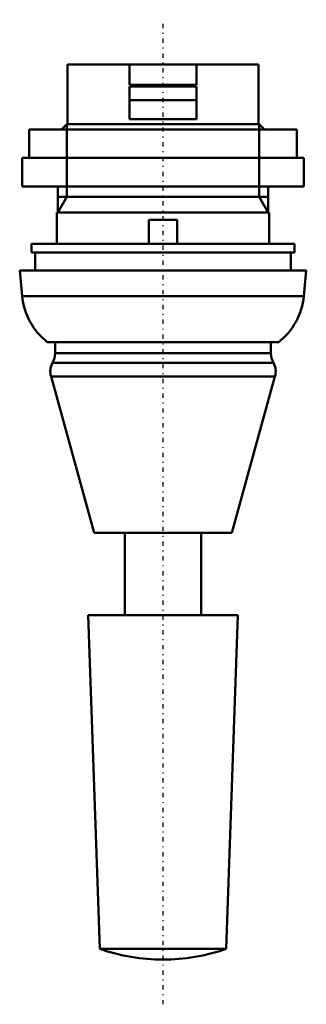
# Model space of a CAD drawing. Header units: millimetres. Extents: x -15 to 15, y -98 to 5.
import ezdxf

# ---------------------------------------------------------------- set-up
doc = ezdxf.new("R2010")
doc.units = ezdxf.units.MM
doc.linetypes.add('Center', pattern=[1.5, 0.45, -0.5, 0.05, -0.5])
doc.linetypes.add('Dashed', pattern=[2, 1, -1])
for name, color, linetype, lineweight in [('AM_0', 7, 'Continuous', 30), ('AM_10', 7, 'Continuous', 5), ('AM_3', 7, 'Dashed', 5), ('AM_7', 7, 'Center', 5)]:
    doc.layers.add(name, color=color, linetype=linetype, lineweight=lineweight)

msp = doc.modelspace()

# ---------------------------------------------------------------- linework, layer by layer
at = {"layer": 'AM_0', "color": 7, "linetype": 'Continuous', "lineweight": 50}
for p, q in [((-10, 0), (-10, -6.25)), ((10, 0), (-10, 0)), ((-3.5, 0), (-3.5, -2.15)), ((3.5, 0), (3.5, -2.15)), ((10, -6.25), (10, 0)), ((3.5, -2.15), (-3.5, -2.15)), ((-3.5, -2.3), (3.5, -2.3)), ((-3.5, -2.3), (-3.5, -5.75)), ((3.5, -2.3), (3.5, -5.75)), ((3.5, -3.75), (-3.5, -3.75)), ((3.5, -5.75), (-3.5, -5.75)), ((-14, -6.8), (-14, -9.8)), ((14, -6.8), (-14, -6.8)), ((-10.08, -6.25), (-10.63, -6.8)), ((10.08, -6.25), (-10.08, -6.25)), ((10.63, -6.8), (10.08, -6.25)), ((14, -9.8), (14, -6.8)), ((-14.75, -9.8), (-14.75, -12.8)), ((14.75, -9.8), (-14.75, -9.8)), ((14.75, -12.8), (14.75, -9.8)), ((14.75, -12.8), (-14.75, -12.8)), ((-11, -12.8), (-11, -15.5)), ((11, -15.5), (11, -12.8)), ((-11.1, -15.5), (-11.1, -18.8)), ((11.1, -15.5), (-11.1, -15.5)), ((-1.5, -18.8), (-1.5, -16.3)), ((-1.5, -16.3), (1.5, -16.3)), ((1.5, -16.3), (1.5, -18.8)), ((11.1, -18.8), (11.1, -15.5)), ((-13.75, -18.8), (-13.75, -19.7)), ((13.75, -18.8), (-13.75, -18.8)), ((13.75, -19.7), (13.75, -18.8)), ((13.75, -19.7), (-13.75, -19.7)), ((-13.37, -19.7), (-13.37, -21.6)), ((13.37, -21.6), (13.37, -19.7)), ((-15, -21.6), (-14.74, -24.27)), ((15, -21.6), (-15, -21.6)), ((14.74, -24.27), (15, -21.6)), ((14.74, -24.27), (-14.74, -24.27)), ((12.11, -29.1), (-12.11, -29.1)), ((-11.3, -29.1), (-11.3, -30.27)), ((11.3, -30.27), (11.3, -29.1)), ((11.3, -30.27), (-11.3, -30.27)), ((11.56, -31.27), (-11.56, -31.27)), ((-11.72, -32.7), (-7.19, -49.1)), ((11.72, -32.7), (-11.72, -32.7)), ((7.19, -49.1), (11.72, -32.7)), ((7.19, -49.1), (-7.19, -49.1)), ((-4, -49.1), (-4, -57.7)), ((4, -57.7), (4, -49.1)), ((-7.83, -57.7), (-6.6, -92.68)), ((7.83, -57.7), (-7.83, -57.7)), ((6.6, -92.68), (7.83, -57.7)), ((6.6, -92.68), (-6.6, -92.68))]:
    msp.add_line(p, q, dxfattribs=at)
for centre, radius, start, end in [((-7.78, -23.6), 7, 185.4818, 231.7868), ((7.78, -23.6), 7, 308.2132, 354.5182), ((-13.3, -30.27), 2, 330.2757, 0), ((13.3, -30.27), 2, 180, 209.7243), ((-10, -32.16), 1.8, 150.2757, 197.5259), ((10, -32.16), 1.8, 342.4741, 29.7243), ((0, -73.8), 20, 250.7205, 289.2795)]:
    msp.add_arc(centre, radius, start, end, dxfattribs=at)
at = {"layer": 'AM_10', "color": 7, "linetype": 'Continuous', "lineweight": 50}
for p, q in [((-10.08, -6.25), (-10.08, -13.87)), ((10.08, -6.25), (10.08, -13.87)), ((-11, -15.5), (-10.08, -13.87)), ((-11, -13.87), (11, -13.87)), ((11, -15.5), (10.08, -13.87))]:
    msp.add_line(p, q, dxfattribs=at)
at = {"layer": 'AM_3', "color": 6, "linetype": 'Dashed', "lineweight": 25}
for p, q in [((-3.5, -5.75), (-3.5, -3.75)), ((3.5, -3.75), (3.5, -5.75))]:
    msp.add_line(p, q, dxfattribs=at)
at = {"layer": 'AM_7', "color": 4, "linetype": 'Center', "lineweight": 25}
msp.add_line((0, -98.49), (0, 4.69), dxfattribs=at)

doc.saveas('drawing.dxf')
